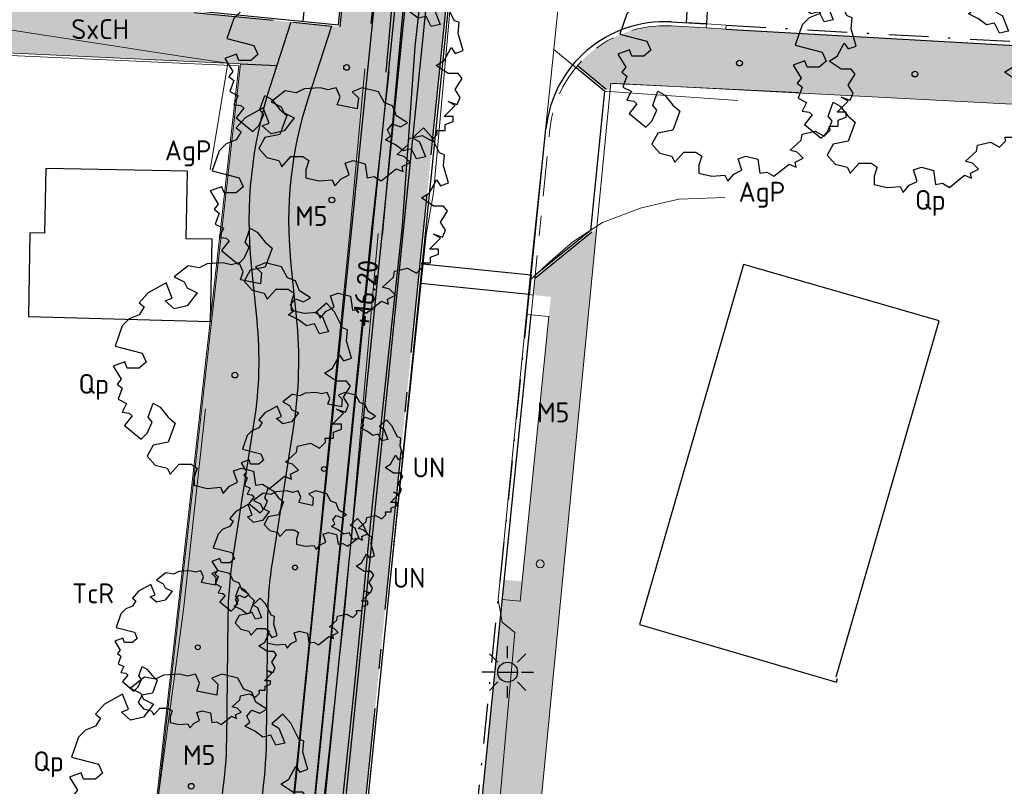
# Model space of a CAD drawing. Header units: metres. Extents: x 174282 to 175177, y 462028 to 462851.
# Tile 23 of 256: x 174562 to 174612, y 462312 to 462351. Entities that reach past the tile are written whole.
import ezdxf
from ezdxf.enums import TextEntityAlignment as Align

# ---------------------------------------------------------------- set-up
doc = ezdxf.new("R2010")
doc.units = ezdxf.units.M
for name, pattern in [('VH-GELEIDEBAND_50X200', [8, 4, -2, 0, -2]), ('VH-OPSLUITBAND', [10, 4, -2, 2, -2]), ('VH-OPSLUITBAND_100X200', [16, 8, -2, 4, -2]), ('VH-OPSLUITBAND_120X250', [26, 16, -4, 2, -4])]:
    doc.linetypes.add(name, pattern=pattern)
for name, color, linetype, lineweight in [('B-ME-GR-BOOM-S', 8, 'Continuous', 20), ('B-ME-GR-HAAG-G', 8, 'GR-HAAG1', 20), ('B-ME-IE-TERREINAFSCHEIDING_KUNSTMATIG_RASTERHEKWERK-G', 8, 'IE-TERREINAFSCHEIDING-KUNSTMATIG-OPEN', 20), ('B-ME-OG-BEBOUWING_BIJGEBOUW-G', 8, 'Continuous', 30), ('B-ME-VH-VERHARDING_ASFALT-G', 8, 'Continuous', 20), ('B-ME-WH-WATERGANG_SLOOT_BODEM-G', 8, 'Continuous', 20), ('B-ME-WH-WATERGANG_SLOOT_INSTEEK-G', 8, 'Continuous', 20), ('B-WE-OG-BEBOUWING-G', 8, 'Continuous', 30), ('B-WE-OG-WEG_VERHARD_GESLOTEN -G', 8, 'Continuous', 20), ('B-WE-WH-WATERGANG_SLOOT_BODEM-G', 8, 'Continuous', 20), ('B-WE-WH-WATERGANG_SLOOT_INSTEEK-G', 8, 'Continuous', 20), ('B-XX-KG-GRENS_PERCEEL-BEREKEND-G', 213, 'Continuous', 20), ('N-WE-AL-WERKGRENS-G', 173, 'AL-WERKGRENS', 20), ('N-WE-GR-PLANTVAK-V', 86, 'Continuous', 25), ('N-WE-GR-SOORTNAAM-BOOM-T20', 90, 'Continuous', 25), ('N-WE-GR-SOORTNAAM-GRAS-T20', 90, 'Continuous', 25), ('N-WE-GR-SOORTNAAM-PLANTVAK-T20', 90, 'Continuous', 25), ('N-WE-IE-MEUBILAIR_WEGMEUBILAIR-LICHTMAST-PAALTOP-6.00-S', 5, 'Continuous', 25), ('N-WE-KL-TRACE_WENSTRACE-A', 1, 'Continuous', 20), ('N-WE-VH-KANTOPSLUITING_ACHTERKANTBAND-G', 50, 'Continuous', 25), ('N-WE-VH-KANTOPSLUITING_GELEIDEBAND_50-200X200-G', 210, 'VH-GELEIDEBAND_50X200', 25), ('N-WE-VH-KANTOPSLUITING_OPSLUITBAND_100X200-G', 152, 'VH-OPSLUITBAND_100X200', 25), ('N-WE-VH-KANTOPSLUITING_OPSLUITBAND_120X250-G', 152, 'VH-OPSLUITBAND_120X250', 25), ('N-WE-VH-KANTOPSLUITING_OPSLUITBAND_200X200-G', 152, 'VH-OPSLUITBAND', 20), ('N-WE-VH-VERHARDING_DREMPEL_PREFAB_ELEMENT-G', 7, 'Continuous', 25), ('N-WE-VH-VERHARDING_HALFVERHARDING-G', 25, 'Continuous', 25), ('N-WE-VH-VERHARDING_HALFVERHARDING-V', 121, 'Continuous', 25), ('N-WE-VH-VERHARDING_TEGEL_CONTAINEROPSTELPLAATS-G', 7, 'Continuous', 20), ('N-WE-WH-NAP-T20', 50, 'Continuous', 20), ('N-WE-WH-WATERGANG_BODEM-G', 92, 'Continuous', 25), ('N-WE-WH-WATERGANG_BODEM-V', 163, 'Continuous', 25), ('N-WE-WH-WATERGANG_INSTEEK-G', 50, 'Continuous', 25), ('N-WE-WH-WATERGANG_TALUD-V', 95, 'Continuous', 25), ('N-XX-AL-LIJN_0.20-G', 7, 'Continuous', 25)]:
    doc.layers.add(name, color=color, linetype=linetype, lineweight=lineweight)
for name, color, linetype, lineweight, true_color in [('N-WE-GR-BOOM-1E-GROOTTE-S', 7, 'Continuous', 25, 0x00cc00), ('N-WE-GR-BOOM-2E-GROOTTE-S', 7, 'Continuous', 25, 0x00cc00), ('N-WE-GR-GRAS_BERM-NECTAR-ONDER-MAAIMES-V', 7, 'Continuous', 25, 0xc4ff8a), ('N-WE-VH-KANTOPSLUITING_VERLOOPBAND_50-200x200-200x200-G', 150, 'Continuous', 20, 0x007fff)]:
    doc.layers.add(name, color=color, linetype=linetype, lineweight=lineweight, true_color=true_color)
doc.layers.add('N-WE-VH-MATERIAALGRENS-G', color=7, linetype='Continuous')
doc.styles.add('NLCS-ISO-M500-T20', font='NLCS-ISO.ttf', dxfattribs={"height": 1})
doc.linetypes.add('AL-WERKGRENS', pattern='A,10,[106,Afdeling.shx,S=1,R=0,X=0,Y=0],-2', length=12)
doc.linetypes.add('GR-HAAG1', pattern='A,6,[176,NLCS.SHX,S=0.125,R=0,X=0,Y=0],-2', length=8)
doc.linetypes.add('IE-TERREINAFSCHEIDING-KUNSTMATIG-OPEN', pattern='A,7,-1.5,[67,NLCS.SHX,S=0.75,R=0,X=0,Y=0],-1.5', length=10)

# ---------------------------------------------------------------- blocks, each defined once
blk = doc.blocks.new('SGR-BOOM_1EGROOTTE')
at = {"linetype": 'Continuous', "flags": 128}
blk.add_lwpolyline([(167869.0515202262, 467739.1556611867), (167868.8494327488, 467739.6599609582), (167868.4486004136, 467739.8110639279), (167868.1446613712, 467740.3646383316), (167867.3364325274, 467740.5666382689), (167866.83377547, 467740.3645509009), (167867.1376977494, 467740.0623117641), (167867.0851679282, 467739.5070708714), (167866.0781706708, 467739.7090575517), (167866.2276307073, 467740.1131752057), (167866.0255466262, 467740.5665508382), (167865.6230883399, 467740.4663184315), (167865.2189739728, 467740.5664970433), (167864.4140474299, 467740.5155192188), (167864.0099531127, 467740.3150811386), (167863.4547091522, 467740.4136069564), (167862.7483789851, 467739.8599651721), (167863.2527089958, 467739.6086635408), (167863.4038589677, 467739.3047715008), (167863.9081889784, 467739.0534698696), (167863.403919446, 467738.3979932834), (167862.7484864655, 467738.2484625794), (167862.2950706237, 467738.6492545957), (167862.6511367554, 467738.7906272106), (167862.3459340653, 467739.5593216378), (167861.437546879, 467739.0533050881), (167860.9841914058, 467738.5489616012), (167861.2371828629, 467738.3469246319), (167860.9842317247, 467737.9444427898), (167860.478289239, 467737.7423552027), (167860.1267718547, 467737.3907909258), (167859.7736556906, 467736.3804981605), (167861.1338465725, 467736.027405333), (167861.3359306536, 467735.5740297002), (167860.9844099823, 467735.2717468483), (167860.3798911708, 467735.2717065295), (167860.2645594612, 467735.587631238), (167859.6735173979, 467735.3718649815), (167860.077668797, 467734.7164489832), (167859.8756317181, 467734.4651002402), (167860.126980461, 467734.2630631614), (167859.9249636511, 467733.7078122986), (167860.3487980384, 467733.4959304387), (167860.1270612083, 467733.0523828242), (167860.4786053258, 467733.0031248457), (167860.6371384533, 467732.864022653), (167860.2443994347, 467732.3829941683), (167861.0848543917, 467731.6906366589), (167861.3887363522, 467731.9929163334), (167861.6400345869, 467732.5481704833), (167861.4379639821, 467732.7994922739), (167861.6892521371, 467733.5058761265), (167862.0440918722, 467733.30384595), (167862.4482331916, 467732.7995596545), (167862.7997940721, 467732.4989664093), (167862.4483172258, 467731.5395978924), (167861.6893932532, 467731.3900602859), (167861.3888137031, 467730.8331601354), (167861.7929516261, 467730.3797979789), (167862.3958378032, 467730.2287084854), (167862.4714127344, 467730.0775838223), (167862.5469876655, 467729.9264591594), (167863.0019858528, 467730.4308027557), (167863.6065046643, 467730.4308430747), (167863.9087775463, 467730.228809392), (167863.7593207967, 467729.7754103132), (167863.759347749, 467729.3713026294), (167864.4148008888, 467729.2185739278), (167865.0702403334, 467729.2711844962), (167865.2197475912, 467728.9672923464), (167865.5236260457, 467729.3221388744), (167865.9260776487, 467729.522576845), (167865.7333766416, 467730.0964089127), (167866.1280843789, 467730.2289574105), (167866.7342560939, 467730.076225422), (167866.8345086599, 467729.3715077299), (167867.1876886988, 467729.4240981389), (167867.5392432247, 467729.218782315), (167868.2964940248, 467729.8249943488), (167868.651330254, 467729.6755310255), (167868.5987466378, 467729.9268627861), (167869.0028408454, 467730.1289435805), (167868.7005612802, 467730.4311828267), (167868.3473709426, 467730.5330075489), (167868.9025748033, 467731.0357151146), (167868.9518360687, 467731.3379778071), (167869.6072688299, 467731.4907939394), (167870.0623175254, 467731.2378463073), (167870.3629140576, 467731.5401257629), (167870.3423943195, 467731.7499664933), (167870.7670077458, 467731.7499948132), (167870.7669879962, 467732.0461086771), (167871.1710857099, 467732.1956226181), (167871.1710689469, 467732.4469578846), (167870.7176798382, 467732.4469276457), (167871.2728800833, 467733.0038447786), (167870.919683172, 467733.2042323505), (167871.3730823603, 467733.0531328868), (167871.5241885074, 467733.4063265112), (167871.2728262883, 467733.8104174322), (167871.6243301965, 467734.364035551), (167871.4222595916, 467734.6153573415), (167870.9195890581, 467734.6153238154), (167870.3134004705, 467735.0210337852), (167870.7174913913, 467735.272396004), (167871.0706312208, 467735.9278625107), (167871.2727051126, 467735.6272592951), (167871.6735173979, 467735.776773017), (167871.4221249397, 467736.6342530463), (167871.4746547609, 467737.189493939), (167871.2200273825, 467737.2896825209), (167870.8158659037, 467738.096228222), (167870.4122671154, 467738.5450985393), (167869.8651256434, 467738.0531398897), (167870.2130065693, 467737.8448527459), (167870.5153164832, 467737.087581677), (167870.0619340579, 467736.9873458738), (167869.8089225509, 467737.4899995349), (167869.4048214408, 467737.3914097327), (167869.0023363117, 467737.6936422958), (167868.498006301, 467737.944943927), (167868.7493280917, 467738.1470145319), (167868.5981783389, 467738.4476211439), (167868.8494933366, 467738.7515400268), (167869.2536111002, 467738.6004372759), (167869.6067811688, 467738.8025146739)], close=True, dxfattribs=at)
at = {"linetype": 'Continuous'}
blk.add_circle((167865.804156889, 467734.918884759), 0.143196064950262, dxfattribs=at)
blk = doc.blocks.new('SGR-BOOM_2EGROOTTE')
at = {"linetype": 'Continuous', "flags": 128}
blk.add_lwpolyline([(2.215013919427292, 2.88988874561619), (2.077170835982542, 3.233869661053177), (1.803764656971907, 3.336936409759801), (1.596449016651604, 3.714527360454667), (1.04515926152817, 3.852310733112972), (0.702298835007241, 3.714467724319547), (0.9096030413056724, 3.508311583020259), (0.873772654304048, 3.129583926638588), (0.1869037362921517, 3.26735825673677), (0.288849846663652, 3.543005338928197), (0.1510090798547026, 3.85225109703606), (-0.1235061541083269, 3.783882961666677), (-0.3991509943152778, 3.85221440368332), (-0.948188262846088, 3.817442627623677), (-1.223819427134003, 3.680724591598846), (-1.602549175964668, 3.747928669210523), (-2.084334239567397, 3.370291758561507), (-1.740332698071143, 3.198879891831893), (-1.637233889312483, 2.991596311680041), (-1.293232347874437, 2.820184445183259), (-1.637192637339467, 2.373086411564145), (-2.084260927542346, 2.271092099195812), (-2.393534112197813, 2.544470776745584), (-2.15066278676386, 2.640900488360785), (-2.358840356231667, 3.165223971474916), (-2.97844772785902, 2.82007204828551), (-3.287679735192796, 2.47606131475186), (-3.11511524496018, 2.338252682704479), (-3.287652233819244, 2.06372138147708), (-3.632753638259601, 1.92587822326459), (-3.872522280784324, 1.686077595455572), (-4.113381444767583, 0.9969608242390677), (-3.185600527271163, 0.7561175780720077), (-3.047759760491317, 0.4468718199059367), (-3.287530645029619, 0.2406858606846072), (-3.69987057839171, 0.2406583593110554), (-3.778537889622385, 0.4561493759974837), (-4.181685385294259, 0.3089760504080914), (-3.906015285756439, -0.1380806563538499), (-4.043823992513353, -0.3095246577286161), (-3.872379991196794, -0.4473333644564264), (-4.010174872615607, -0.8260678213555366), (-3.721079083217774, -0.9705916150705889), (-3.872324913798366, -1.273133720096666), (-3.63253803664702, -1.306732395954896), (-3.524403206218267, -1.401613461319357), (-3.792288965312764, -1.729721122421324), (-3.219017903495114, -2.201975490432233), (-3.011741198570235, -1.99579169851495), (-2.840331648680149, -1.617054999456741), (-2.978163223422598, -1.445629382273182), (-2.806760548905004, -0.963807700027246), (-2.56472574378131, -1.101611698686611), (-2.28906251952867, -1.445583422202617), (-2.049264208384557, -1.650616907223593), (-2.289005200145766, -2.304998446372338), (-2.80666429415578, -2.406997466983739), (-3.011688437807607, -2.786856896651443), (-2.736027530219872, -3.09609346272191), (-2.324801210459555, -3.199151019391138), (-2.273251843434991, -3.30223256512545), (-2.221702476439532, -3.405314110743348), (-1.91134998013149, -3.061303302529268), (-1.499010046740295, -3.061275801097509), (-1.292830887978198, -3.199082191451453), (-1.394774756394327, -3.508343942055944), (-1.394756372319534, -3.783984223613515), (-0.9476743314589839, -3.888159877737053), (-0.5006016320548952, -3.852274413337), (-0.3986233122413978, -4.059558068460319), (-0.1913489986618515, -3.817518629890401), (0.08316167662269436, -3.680800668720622), (-0.04827893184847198, -3.289392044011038), (0.2209496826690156, -3.198981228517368), (0.6344170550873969, -3.303159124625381), (0.7027989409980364, -3.783844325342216), (0.9437016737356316, -3.747972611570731), (1.183495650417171, -3.888017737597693), (1.70001348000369, -3.474522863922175), (1.94204589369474, -3.576471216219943), (1.906178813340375, -3.405038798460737), (2.18180990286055, -3.267200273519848), (1.975626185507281, -3.061044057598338), (1.734716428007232, -2.991589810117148), (2.113418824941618, -2.648694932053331), (2.147019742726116, -2.442522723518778), (2.594087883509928, -2.338287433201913), (2.904474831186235, -2.510822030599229), (3.109510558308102, -2.304638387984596), (3.09551412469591, -2.161506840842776), (3.385141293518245, -2.16148752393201), (3.385127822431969, -1.959509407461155), (3.660761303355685, -1.857526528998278), (3.660749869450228, -1.686091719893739), (3.351494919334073, -1.686112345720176), (3.730194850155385, -1.306241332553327), (3.48928060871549, -1.169557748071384), (3.798542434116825, -1.272622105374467), (3.901611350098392, -1.03171010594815), (3.730158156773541, -0.7560812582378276), (3.969917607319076, -0.3784604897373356), (3.832086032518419, -0.2070348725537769), (3.489216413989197, -0.2070577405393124), (3.075737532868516, 0.06967545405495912), (3.351366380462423, 0.2411286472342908), (3.592241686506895, 0.68821980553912), (3.730075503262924, 0.483179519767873), (4.00346800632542, 0.5851622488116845), (3.831994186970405, 1.170046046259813), (3.86782457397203, 1.548773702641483), (3.694144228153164, 1.617111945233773), (3.418467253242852, 2.16725363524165), (3.143174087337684, 2.473426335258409), (2.769971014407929, 2.137863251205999), (3.007259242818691, 1.99579139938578), (3.213463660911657, 1.479259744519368), (2.904213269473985, 1.410889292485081), (2.731635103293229, 1.753747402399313), (2.455999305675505, 1.686499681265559), (2.18146576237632, 1.892651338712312), (1.837464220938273, 2.064063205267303), (2.008889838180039, 2.201894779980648), (1.905791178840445, 2.406937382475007), (2.077212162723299, 2.614239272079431), (2.352859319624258, 2.511172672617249), (2.593755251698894, 2.649008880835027)], close=True, dxfattribs=at)
at = {"linetype": 'Continuous'}
blk.add_circle((0, 0), 0.1231508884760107, dxfattribs=at)
blk = doc.blocks.new('lichtmast 5.00 m')
blk.add_hatch(color=256).paths.add_polyline_path([(-0.2500000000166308, 0, 1), (0.2500000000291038, 0)])
for p, q in [((0, 0.3499999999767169), (0, 0.6500000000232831)), ((-0.2474873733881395, 0.2474873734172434), (-0.4596194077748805, 0.4596194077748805)), ((0.2474873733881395, 0.247487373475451), (0.4596194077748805, 0.4596194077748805)), ((-0.3500000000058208, 0), (-0.6499999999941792, 0)), ((-0.2500000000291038, 0), (0.2500000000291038, 0)), ((0.3500000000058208, 0), (0.6499999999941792, 0)), ((-0.2474873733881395, -0.2474873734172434), (-0.4596194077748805, -0.4596194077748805)), ((0.2474873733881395, -0.247487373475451), (0.459619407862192, -0.4596194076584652)), ((0, -0.6500000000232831), (0, -0.3499999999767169))]:
    blk.add_line(p, q)
blk.add_circle((0, 0), 0.2500000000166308)

msp = doc.modelspace()

# ---------------------------------------------------------------- hatches: boundary and pattern name
at = {"layer": 'N-WE-GR-GRAS_BERM-NECTAR-ONDER-MAAIMES-V'}
h = msp.add_hatch(color=256, dxfattribs=at)
h.dxf.hatch_style = 1
edge = h.paths.add_edge_path()
edge.add_line((174581.0682278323, 462362.9317424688), (174579.4423578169, 462363.0933385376))
edge.add_line((174579.4423578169, 462363.0933385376), (174578.200355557, 462350.5783517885))
edge.add_line((174578.200355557, 462350.5783517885), (174577.7565812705, 462350.6224587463))
edge.add_line((174577.7565812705, 462350.6224587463), (174576.5689934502, 462346.9349386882))
edge.add_arc((174595.6060820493, 462340.803930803), 20.00000000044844, 162.1485363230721, 185.7635295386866)
edge.add_line((174575.7071853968, 462338.7954706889), (174575.9888729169, 462336.0046406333))
edge.add_arc((174554.1000866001, 462333.7953345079), 21.99999999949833, -8.927431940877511, 5.763529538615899, ccw=False)
edge.add_line((174575.8335715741, 462330.3813001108), (174574.7846808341, 462323.7041409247))
edge.add_arc((174594.5423944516, 462320.6004732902), 20.0000000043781, 171.0725680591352, 179.3425672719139)
edge.add_line((174574.5437110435, 462320.8299555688), (174574.4732751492, 462314.6916813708))
edge.add_arc((174552.4747234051, 462314.9441118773), 21.99999999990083, 343.47647808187, 359.34256727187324, ccw=False)
edge.add_line((174573.5661906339, 462308.687114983), (174572.4664879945, 462304.9801701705))
edge.add_arc((174591.6405491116, 462299.2919911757), 20.00000000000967, 163.476478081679, 181.1564463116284)
edge.add_line((174571.6446228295, 462298.8883426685), (174571.7499025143, 462293.673001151))
edge.add_line((174571.7499025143, 462293.673001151), (174571.5037281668, 462290.5358951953))
edge.add_line((174571.5037281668, 462290.5358951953), (174570.3621292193, 462284.1465438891))
edge.add_arc((174574.2997708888, 462283.4429971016), 3.999999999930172, 169.8697374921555, 242.3963243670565)
edge.add_line((174572.4463593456, 462279.8983016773), (174574.0639364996, 462279.052520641))
edge.add_arc((174568.3926427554, 462280.8754742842), 5.957074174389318, 342.1807649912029, 355.0852093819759)
edge.add_line((174574.3278140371, 462280.3651071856), (174576.2181290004, 462280.1735103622))
edge.add_line((174576.2181290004, 462280.1735103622), (174576.4500619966, 462282.4617863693))
edge.add_line((174576.4500619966, 462282.4617863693), (174576.5296542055, 462282.4537191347))
edge.add_line((174576.5296542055, 462282.4537191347), (174584.6505840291, 462362.5756902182))
edge.add_line((174584.6505840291, 462362.5756902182), (174583.6554850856, 462362.6745936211))
edge.add_line((174583.6554850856, 462362.6745936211), (174575.5347515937, 462282.5545595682))
edge.add_arc((174574.2413781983, 462282.6856521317), 1.299999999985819, 174.2124315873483, 354.212431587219, ccw=False)
edge.add_line((174572.948004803, 462282.8167446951), (174581.0682278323, 462362.9317424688))
h = msp.add_hatch(color=256, dxfattribs=at)
h.dxf.hatch_style = 1
edge = h.paths.add_edge_path()
edge.add_line((174591.5889961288, 462347.4335496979), (174591.8001079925, 462347.4130053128))
edge.add_line((174591.8001079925, 462347.4130053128), (174591.833, 462347.751))
edge.add_line((174591.833, 462347.751), (174635.4987703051, 462345.459805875))
edge.add_line((174635.4987703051, 462345.459805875), (174633.918, 462336.84))
edge.add_line((174633.918, 462336.84), (174631.9323497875, 462306.3620769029))
edge.add_line((174631.9323497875, 462306.3620769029), (174635.8296404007, 462306.1391275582))
edge.add_line((174635.8296404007, 462306.1391275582), (174635.8941943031, 462307.2675770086))
edge.add_line((174635.8941943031, 462307.2675770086), (174633.8046085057, 462309.6107439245))
edge.add_line((174633.8046085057, 462309.6107439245), (174635.5236721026, 462339.6610247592))
edge.add_line((174635.5236721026, 462339.6610247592), (174637.8668390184, 462341.7506105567))
edge.add_line((174637.8668390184, 462341.7506105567), (174637.9015312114, 462342.3570512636))
edge.add_arc((174632.1109983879, 462342.6883058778), 5.799999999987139, 356.725892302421, 446.725892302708)
edge.add_line((174632.442253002, 462348.4788387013), (174594.8635374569, 462350.628575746))
edge.add_arc((174594.5322828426, 462344.8380429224), 5.800000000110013, 86.72589230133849, 139.1959700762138)
edge.add_line((174590.1419780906, 462348.628191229), (174591.5889961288, 462347.4335496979))
h = msp.add_hatch(color=256, dxfattribs=at)
h.dxf.hatch_style = 1
edge = h.paths.add_edge_path()
edge.add_line((174573.1744499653, 462348.7165165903), (174564.891, 462275.115))
edge.add_line((174564.891, 462275.115), (174559.7597015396, 462276.5498228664))
edge.add_line((174559.7597015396, 462276.5498228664), (174560.0034463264, 462275.0071456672))
edge.add_arc((174563.5352665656, 462167.9653956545), 107.099999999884, 87.85028068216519, 91.88977673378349, ccw=False)
edge.add_line((174567.5526815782, 462274.9900207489), (174568.226490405, 462274.9647277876))
edge.add_arc((174568.4478045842, 462280.8605754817), 5.899999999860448, 267.8502806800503, 322.6380677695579)
edge.add_line((174573.1372307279, 462277.2801729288), (174571.519653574, 462278.1259539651))
edge.add_arc((174574.299770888, 462283.4429971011), 5.999999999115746, 169.8697374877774, 242.39632437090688, ccw=False)
edge.add_line((174568.3933083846, 462284.4983172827), (174569.5349073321, 462290.8876685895))
edge.add_arc((174555.753161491, 462293.3500823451), 13.99999999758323, 349.8697374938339, 361.1564463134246)
edge.add_line((174569.7503098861, 462293.6326363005), (174569.6450302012, 462298.8479778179))
edge.add_arc((174591.6405491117, 462299.2919911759), 22.0000000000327, 163.4764780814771, 181.1564463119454, ccw=False)
edge.add_line((174570.5490818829, 462305.5489880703), (174571.6487845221, 462309.2559328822))
edge.add_arc((174552.4747234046, 462314.9441118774), 20.00000000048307, 343.4764780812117, 359.3425672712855)
edge.add_line((174572.4734068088, 462314.7146295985), (174572.5438427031, 462320.8529037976))
edge.add_arc((174594.5423944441, 462320.6004732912), 21.99999999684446, 171.0725680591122, 179.3425672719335, ccw=False)
edge.add_line((174572.8089094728, 462324.0145076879), (174573.8578002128, 462330.6916668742))
edge.add_arc((174554.1000865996, 462333.7953345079), 19.99999999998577, 351.0725680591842, 365.7635295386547)
edge.add_line((174573.9989832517, 462335.803794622), (174573.7172957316, 462338.5946246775))
edge.add_arc((174595.6060820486, 462340.8039308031), 21.99999999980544, 162.1485363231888, 185.7635295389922, ccw=False)
edge.add_line((174574.6652845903, 462347.5480394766), (174575.0140195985, 462348.6308792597))
edge.add_line((174575.0140195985, 462348.6308792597), (174573.1744499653, 462348.7165165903))
h = msp.add_hatch(color=256, dxfattribs=at)
h.dxf.hatch_style = 1
edge = h.paths.add_edge_path()
edge.add_line((174588.812256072, 462336.9952605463), (174587.9168437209, 462337.0860169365))
edge.add_line((174587.9168437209, 462337.0860169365), (174588.0006329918, 462337.9126909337))
edge.add_line((174588.0006329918, 462337.9126909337), (174590.8781569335, 462340.243165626))
edge.add_line((174590.8781569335, 462340.243165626), (174591.1215573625, 462340.4402929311))
edge.add_line((174591.1215573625, 462340.4402929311), (174584.707, 462274.5250000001))
edge.add_line((174584.707, 462274.5250000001), (174584.7039725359, 462274.5258365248))
edge.add_arc((174589.7771385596, 462278.0899614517), 6.199999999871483, 174.2124315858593, 215.0897486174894, ccw=False)
edge.add_line((174583.6087423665, 462278.715172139), (174583.6798985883, 462279.4172071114))
edge.add_line((174583.6798985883, 462279.4172071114), (174582.0880544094, 462279.5785518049))
edge.add_line((174582.0880544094, 462279.5785518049), (174582.2191469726, 462280.8719252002))
edge.add_line((174582.2191469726, 462280.8719252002), (174582.3199874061, 462281.866827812))
edge.add_line((174582.3199874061, 462281.866827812), (174586.4647414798, 462322.7594193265))
edge.add_line((174586.4647414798, 462322.7594193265), (174587.3601538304, 462322.6686629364))
edge.add_line((174587.3601538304, 462322.6686629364), (174588.812256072, 462336.9952605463))
at = {"layer": 'N-WE-GR-PLANTVAK-V'}
h = msp.add_hatch(color=256, dxfattribs=at)
h.dxf.hatch_style = 1
edge = h.paths.add_edge_path()
edge.add_line((174505.5732141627, 462383.9484299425), (174513.533, 462351.493))
edge.add_line((174513.533, 462351.493), (174573.1744499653, 462348.7165165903))
edge.add_line((174573.1744499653, 462348.7165165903), (174575.0140195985, 462348.6308792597))
edge.add_line((174575.0140195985, 462348.6308792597), (174575.7205903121, 462350.8248169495))
edge.add_line((174575.7205903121, 462350.8248169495), (174554.9171720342, 462352.8924795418))
edge.add_line((174554.9171720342, 462352.8924795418), (174554.2935889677, 462355.1586502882))
edge.add_line((174554.2935889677, 462355.1586502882), (174539.0598075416, 462350.9667648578))
edge.add_line((174539.0598075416, 462350.9667648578), (174537.8659161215, 462355.3055000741))
edge.add_line((174537.8659161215, 462355.3055000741), (174526.0012049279, 462352.0406829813))
edge.add_arc((174523.8256694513, 462359.9468227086), 8.19999999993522, 195.3853265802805, 285.38532658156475, ccw=False)
edge.add_line((174515.9195297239, 462357.7712872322), (174513.4577336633, 462366.7177289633))
edge.add_line((174513.4577336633, 462366.7177289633), (174511.3172909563, 462366.1287425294))
edge.add_line((174511.3172909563, 462366.1287425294), (174508.0699062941, 462377.9301023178))
edge.add_line((174508.0699062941, 462377.9301023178), (174510.2103492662, 462378.5190888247))
edge.add_line((174510.2103492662, 462378.5190888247), (174509.0454844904, 462382.7523379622))
edge.add_line((174509.0454844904, 462382.7523379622), (174506.5006834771, 462384.1988483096))
edge.add_line((174506.5006834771, 462384.1988483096), (174505.5732141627, 462383.9484299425))
at = {"layer": 'N-WE-KL-TRACE_WENSTRACE-A'}
h = msp.add_hatch(dxfattribs=at)
h.set_pattern_fill('AKL-WENSTRACE', color=256, scale=5, angle=356.7300000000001, pattern_type=2)
h.set_pattern_definition([(41.73000000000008, (0, 0), (-0.4160132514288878, 0.4664311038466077), [])])
edge = h.paths.add_edge_path()
edge.add_line((174640.9955620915, 462307.1457300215), (174643.3189782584, 462347.7604626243))
edge.add_arc((174649.4090214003, 462347.4120741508), 6.099999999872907, 99.6345544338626, 176.7258923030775, ccw=False)
edge.add_line((174648.3881049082, 462353.4260353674), (174648.4464833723, 462354.4465265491))
edge.add_line((174648.4464833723, 462354.4465265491), (174648.9849437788, 462363.8591430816))
edge.add_line((174648.9849437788, 462363.8591430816), (174622.8277093, 462365.3555001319))
edge.add_line((174622.8277093, 462365.3555001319), (174622.599257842, 462361.362029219))
edge.add_line((174622.599257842, 462361.362029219), (174595.3099567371, 462362.9231475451))
edge.add_line((174595.3099567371, 462362.9231475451), (174594.3148577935, 462363.0220509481))
edge.add_line((174594.3148577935, 462363.0220509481), (174578.8861048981, 462364.555522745))
edge.add_line((174578.8861048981, 462364.555522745), (174581.8766701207, 462394.6445611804))
edge.add_line((174581.8766701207, 462394.6445611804), (174597.8977231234, 462393.0405319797))
edge.add_line((174597.8977231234, 462393.0405319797), (174598.0668715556, 462394.0285963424))
edge.add_line((174598.0668715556, 462394.0285963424), (174571.9276195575, 462396.6456604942))
edge.add_arc((174567.3549686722, 462350.9739968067), 45.90000000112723, 84.2825946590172, 105.3853352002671)
edge.add_line((174555.1772695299, 462395.229094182), (174516.043059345, 462384.4605123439))
edge.add_line((174516.043059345, 462384.4605123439), (174516.3083686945, 462383.4963490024))
edge.add_line((174516.3083686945, 462383.4963490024), (174555.4425788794, 462394.2649308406))
edge.add_arc((174567.3549686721, 462350.9739968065), 44.90000000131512, 84.28259465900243, 105.3853352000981, ccw=False)
edge.add_line((174571.8279975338, 462395.6506351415), (174580.8816445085, 462394.74418323))
edge.add_line((174580.8816445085, 462394.74418323), (174576.6966066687, 462352.6371716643))
edge.add_line((174576.6966066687, 462352.6371716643), (174577.6917037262, 462352.5382684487))
edge.add_line((174577.6917037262, 462352.5382684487), (174578.7872016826, 462363.5604256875))
edge.add_line((174578.7872016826, 462363.5604256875), (174595.2319144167, 462361.9259771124))
edge.add_line((174595.2319144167, 462361.9259771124), (174623.5405127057, 462360.3065486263))
edge.add_line((174623.5405127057, 462360.3065486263), (174623.7689641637, 462364.3000195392))
edge.add_line((174623.7689641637, 462364.3000195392), (174647.9294631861, 462362.917888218))
edge.add_line((174647.9294631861, 462362.917888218), (174647.4325432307, 462354.231424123))
edge.add_arc((174649.4090214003, 462347.4120741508), 7.099999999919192, 106.1633752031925, 176.7258923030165)
edge.add_line((174642.3206105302, 462347.8175754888), (174639.9400814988, 462306.2044751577))
edge.add_line((174639.9400814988, 462306.2044751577), (174679.0354000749, 462303.9679789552))
edge.add_line((174679.0354000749, 462303.9679789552), (174683.9916293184, 462341.6898671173))
edge.add_line((174683.9916293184, 462341.6898671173), (174690.2732923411, 462356.4890171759))
edge.add_line((174690.2732923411, 462356.4890171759), (174695.9835020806, 462370.4529493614))
edge.add_arc((174687.3754168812, 462373.9730160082), 9.299999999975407, 337.7590890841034, 439.7882787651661)
edge.add_line((174689.0241774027, 462383.1256980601), (174670.746193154, 462386.4182869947))
edge.add_arc((174621.1973154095, 462048.6945919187), 341.3391063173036, 81.65343966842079, 85.32544512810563)
edge.add_line((174649.0150505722, 462388.898294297), (174631.1794015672, 462389.9186047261))
edge.add_line((174631.1794015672, 462389.9186047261), (174631.1794015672, 462402.8880249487))
edge.add_line((174631.1794015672, 462402.8880249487), (174630.1794015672, 462402.9675234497))
edge.add_line((174630.1794015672, 462402.9675234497), (174630.1794015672, 462389.9758109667))
edge.add_line((174630.1794015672, 462389.9758109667), (174597.6968516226, 462391.8340155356))
edge.add_line((174597.6968516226, 462391.8340155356), (174594.3149590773, 462363.0230502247))
edge.add_line((174594.3149590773, 462363.0230502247), (174595.3100648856, 462362.9242145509))
edge.add_line((174595.3100648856, 462362.9242145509), (174598.53971578, 462390.7841635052))
edge.add_line((174598.53971578, 462390.7841635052), (174648.9579377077, 462387.8999265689))
edge.add_arc((174620.9313556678, 462046.4013109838), 342.6467477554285, 81.66799307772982, 85.30828514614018, ccw=False)
edge.add_line((174670.5839372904, 462385.4314200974), (174688.8468913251, 462382.1415386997))
edge.add_arc((174687.3754168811, 462373.9730160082), 8.300000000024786, -22.24091091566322, 79.7882787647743, ccw=False)
edge.add_line((174695.0579015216, 462370.8314511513), (174689.6178399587, 462357.528148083))
edge.add_line((174689.6178399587, 462357.528148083), (174687.4210503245, 462352.3491569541))
edge.add_line((174687.4210503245, 462352.3491569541), (174649.8145227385, 462354.5004850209))
edge.add_arc((174649.4090213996, 462347.4120741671), 7.099999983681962, 86.72589228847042, 97.63358012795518)
edge.add_line((174648.4658765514, 462354.4491529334), (174648.4311116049, 462353.4331780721))
edge.add_arc((174649.4090214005, 462347.4120741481), 6.10000000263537, 86.72589230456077, 99.22506903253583, ccw=False)
edge.add_line((174649.7574098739, 462353.5021172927), (174687.0067808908, 462351.3712208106))
edge.add_line((174687.0067808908, 462351.3712208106), (174683.0178484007, 462341.9548339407))
edge.add_line((174683.0178484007, 462341.9548339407), (174678.164951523, 462305.019408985))
edge.add_line((174678.164951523, 462305.019408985), (174640.9955620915, 462307.1457300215))
at = {"layer": 'N-WE-VH-VERHARDING_HALFVERHARDING-V'}
h = msp.add_hatch(color=256, dxfattribs=at)
h.dxf.hatch_style = 1
h.paths.add_polyline_path([(174575.8335715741, 462330.3813001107, 0.06418935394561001), (174575.9888729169, 462336.0046406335), (174575.7071853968, 462338.7954706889, -0.1034060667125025), (174576.5689934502, 462346.9349386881), (174577.7565812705, 462350.6224587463), (174575.7205903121, 462350.8248169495), (174574.6652845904, 462347.5480394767, 0.1034060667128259), (174573.7172957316, 462338.5946246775), (174573.9989832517, 462335.8037946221, -0.06418935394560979), (174573.8578002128, 462330.6916668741), (174572.8089094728, 462324.0145076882, 0.03610034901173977), (174572.5438427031, 462320.8529037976), (174572.4734068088, 462314.7146295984, -0.06933968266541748), (174571.6487845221, 462309.2559328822), (174570.5490818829, 462305.5489880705, 0.07729680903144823), (174569.6450302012, 462298.8479778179), (174569.7503098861, 462293.6326363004, -0.04928741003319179), (174569.5349073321, 462290.8876685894), (174568.3933083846, 462284.4983172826, 0.327461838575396), (174571.519653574, 462278.1259539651), (174573.1372307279, 462277.2801729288, 0.08536329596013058), (174574.0639364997, 462279.052520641), (174572.4463593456, 462279.8983016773, -0.3274618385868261), (174570.3621292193, 462284.1465438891), (174571.5037281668, 462290.5358951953, 0.04928741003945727), (174571.7499025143, 462293.673001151), (174571.6446228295, 462298.8883426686, -0.0772968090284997), (174572.4664879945, 462304.9801701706), (174573.5661906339, 462308.6871149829, 0.06933968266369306), (174574.4732751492, 462314.6916813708), (174574.5437110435, 462320.8299555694, -0.03610034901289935), (174574.7846808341, 462323.7041409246)])
at = {"layer": 'N-WE-WH-WATERGANG_BODEM-V'}
h = msp.add_hatch(color=256, dxfattribs=at)
h.dxf.hatch_style = 1
edge = h.paths.add_edge_path()
edge.add_line((174582.6106311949, 462362.7784421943), (174582.1130811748, 462362.8278939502))
edge.add_line((174582.1130811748, 462362.8278939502), (174573.9926525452, 462282.7108622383))
edge.add_arc((174574.2413781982, 462282.6856521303), 0.249999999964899, 174.2124316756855, 354.2124316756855)
edge.add_line((174574.4901038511, 462282.6604420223), (174582.6106311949, 462362.7784421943))
at = {"layer": 'N-WE-WH-WATERGANG_TALUD-V'}
h = msp.add_hatch(color=256, dxfattribs=at)
h.dxf.hatch_style = 1
edge = h.paths.add_edge_path()
edge.add_line((174583.6554850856, 462362.6745936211), (174582.6106311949, 462362.7784421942))
edge.add_line((174582.6106311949, 462362.7784421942), (174574.4901038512, 462282.6604420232))
edge.add_arc((174574.2413781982, 462282.6856521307), 0.2499999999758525, 174.2124317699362, 354.21243178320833, ccw=False)
edge.add_line((174573.9926525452, 462282.7108622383), (174582.1130817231, 462362.8278938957))
edge.add_line((174582.1130817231, 462362.8278938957), (174581.0682278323, 462362.9317424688))
edge.add_line((174581.0682278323, 462362.9317424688), (174572.948004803, 462282.8167446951))
edge.add_arc((174574.2413781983, 462282.6856521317), 1.299999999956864, 174.2124315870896, 354.2124315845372)
edge.add_line((174575.5347515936, 462282.5545595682), (174583.6554850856, 462362.6745936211))

# ---------------------------------------------------------------- linework, layer by layer
at = {"layer": 'B-ME-GR-BOOM-S'}
msp.add_circle((174588.2716212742, 462323.5566354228), 0.2, dxfattribs=at)
at = {"layer": 'B-ME-GR-HAAG-G', "ltscale": 0.5}
msp.add_line((174591.910303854, 462347.7364303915), (174601.2872381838, 462347.2797137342), dxfattribs=at)
at = {"layer": 'B-ME-IE-TERREINAFSCHEIDING_KUNSTMATIG_RASTERHEKWERK-G', "ltscale": 0.5, "flags": 128}
for points in [[(174544.9646349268, 462352.9458886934), (174559.585618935, 462350.7263570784), (174570.2565811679, 462349.0947693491), (174572.5392941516, 462348.7456379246), (174571.6563005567, 462343.394075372)], [(174567.0617314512, 462295.2429746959), (174568.8623413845, 462310.5368462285), (174570.3141754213, 462321.2693526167), (174571.4227708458, 462331.3585474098)]]:
    msp.add_lwpolyline(points, dxfattribs=at)
at = {"layer": 'B-ME-OG-BEBOUWING_BIJGEBOUW-G'}
msp.add_lwpolyline([(174603.1834898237, 462317.8790364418), (174608.3632846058, 462335.7919038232), (174598.6990091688, 462338.5787179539)], dxfattribs=at)
at = {"layer": 'B-ME-VH-VERHARDING_ASFALT-G'}
for points in [[(174546.7676714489, 462270.1035113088), (174552.3359887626, 462270.3184062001), (174559.9778759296, 462270.4684423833), (174562.0031649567, 462270.4364112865), (174565.9367455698, 462270.231651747), (174567.5417173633, 462270.103416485), (174569.3885689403, 462269.8352016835), (174571.6167107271, 462269.7384342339), (174573.5418886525, 462270.7808950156), (174575.1398886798, 462272.290291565), (174575.7220060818, 462273.5806765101), (174575.8956517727, 462275.1392301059), (174576.1104825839, 462276.9705299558), (174576.6104964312, 462281.2038123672), (174578.4291569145, 462300.2180287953), (174580.5687191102, 462321.1805822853), (174582.5354463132, 462340.1082825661), (174582.9053681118, 462342.2365643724), (174584.3045771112, 462357.8989038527), (174585.7826636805, 462370.6598706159), (174587.8260095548, 462393.1657960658), (174588.6844881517, 462400.7166714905), (174589.1816224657, 462405.625526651)], [(174590.0185363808, 462359.8390019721), (174588.808353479, 462347.9668515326), (174587.877506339, 462339.1835454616), (174586.1635468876, 462321.7565921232), (174586.3562877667, 462320.6170950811), (174586.9892462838, 462320.0956600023), (174586.1617222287, 462310.7030980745), (174585.3238038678, 462310.4060392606), (174584.5884351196, 462306.1686428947), (174583.9537580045, 462300.2106587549), (174581.9335416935, 462280.616675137), (174581.5167533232, 462276.2549958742), (174581.3486978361, 462274.454501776), (174580.9962926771, 462271.0698246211), (174581.0063807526, 462270.6532879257), (174582.5379828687, 462268.1953176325), (174584.2007533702, 462266.9933928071), (174585.9083662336, 462266.5621005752), (174587.6147008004, 462266.1449330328), (174589.4725908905, 462265.7098716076), (174602.4074119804, 462262.2559550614), (174605.8449691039, 462261.3166998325), (174613.2254037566, 462259.2533608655)]]:
    msp.add_lwpolyline(points, dxfattribs=at)
at = {"layer": 'B-ME-WH-WATERGANG_SLOOT_BODEM-G'}
msp.add_lwpolyline([(174580.1150068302, 462340.1813268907), (174578.4355986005, 462321.2524522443), (174576.1146676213, 462300.4301197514), (174573.6568964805, 462278.3642251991), (174573.5265570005, 462277.5051025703), (174569.8427155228, 462274.4117785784), (174569.6619679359, 462274.6662349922), (174572.7562949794, 462277.2150420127), (174573.2283280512, 462278.2015076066), (174575.7519981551, 462300.3976930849), (174577.8563000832, 462321.2787256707), (174579.7611465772, 462340.2521808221), (174580.6650040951, 462348.3105781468)], dxfattribs=at)
at = {"layer": 'B-ME-WH-WATERGANG_SLOOT_INSTEEK-G'}
msp.add_lwpolyline([(174572.4364787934, 462278.2626249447), (174574.6874325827, 462300.5634547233), (174576.7998183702, 462321.2681950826), (174578.7028340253, 462340.4070055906), (174579.4421380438, 462348.4714935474)], dxfattribs=at)
at = {"layer": 'B-WE-OG-BEBOUWING-G'}
for points in [[(174570.514, 462343.3160000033), (174563.375, 462343.4489999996), (174563.315, 462340.1990000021), (174562.5750000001, 462340.2129999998), (174562.498, 462336.0139999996), (174571.674, 462335.7540000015), (174571.751, 462339.8930000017), (174570.451, 462339.9170000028), (174570.514, 462343.3160000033)], [(174598.698195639, 462338.575149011), (174598.51, 462338.6300000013), (174593.27, 462320.5100000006), (174603.19, 462317.6100000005), (174603.2407015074, 462317.7843285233)]]:
    msp.add_lwpolyline(points, dxfattribs=at)
at = {"layer": 'B-WE-OG-WEG_VERHARD_GESLOTEN -G'}
for points in [[(174588.9594237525, 462349.4488828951), (174591.512597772, 462347.3410116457), (174598.2260369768, 462346.8712615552)], [(174587.7442883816, 462337.829030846), (174588.7729072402, 462338.7767319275), (174589.9102455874, 462339.7648412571), (174591.4138696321, 462340.727917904), (174593.3801436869, 462341.479124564), (174595.250038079, 462341.9028826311), (174597.5789457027, 462341.9869701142)]]:
    msp.add_lwpolyline(points, dxfattribs=at)
at = {"layer": 'B-WE-WH-WATERGANG_SLOOT_BODEM-G', "lineweight": -3}
msp.add_lwpolyline([(174580.3276438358, 462340.1030317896), (174582.184, 462360.1850000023), (174584.3250000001, 462381.2759999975), (174585.533, 462393.582000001), (174585.505, 462393.7900000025), (174585.459, 462393.9150000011), (174585.345, 462393.9490000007), (174585.252, 462393.9610000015), (174585.175, 462393.972000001), (174585.061, 462393.9490000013), (174584.993, 462393.8579999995), (174584.936, 462393.6870000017), (174583.6740000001, 462380.8999999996), (174581.035, 462354.3259999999), (174580.5053004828, 462348.3089445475)], dxfattribs=at)
at = {"layer": 'B-WE-WH-WATERGANG_SLOOT_INSTEEK-G', "lineweight": -3}
for points in [[(174579.767, 462350.7549999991), (174579.874, 462351.8090000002), (174581.65, 462369.6240000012), (174583.662, 462387.193), (174583.913, 462392.9260000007), (174584.0116223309, 462393.1891169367)], [(174586.1245640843, 462390.9218476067), (174585.854, 462387.4819999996), (174584.19, 462371.6020000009), (174583.166, 462360.3090000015), (174581.957, 462349.589), (174581.32, 462340.5690000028), (174579.807, 462326.522000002), (174578.863, 462316.857), (174577.107, 462300.2200000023), (174574.626, 462280.7770000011), (174574.3305663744, 462277.9051651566)]]:
    msp.add_lwpolyline(points, dxfattribs=at)
at = {"layer": 'B-XX-KG-GRENS_PERCEEL-BEREKEND-G'}
for points in [[(174565.6038732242, 462281.4413445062), (174573.1744499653, 462348.7165165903), (174513.677, 462351.514), (174531.8, 462277.445)], [(174630, 462262.01), (174584.707, 462274.525), (174591.833, 462347.751), (174635.8, 462345.444)]]:
    msp.add_lwpolyline(points, dxfattribs=at)
at = {"layer": 'N-WE-AL-WERKGRENS-G', "flags": 128}
msp.add_lwpolyline([(174681.5973007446, 462243.5125462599), (174681.058, 462261.019), (174682.966, 462284.801), (174683.583, 462297.765), (174686.249, 462320.652), (174688.507, 462336.11), (174690.024, 462341.923), (174715.341, 462404.33), (174717.601, 462411.68), (174737.648, 462460.859), (174741.719, 462470.505), (174748.8174954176, 462487.3586613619), (174674.4426188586, 462494.0136810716, 0.04199874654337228), (174666.0577772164, 462494.0580673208), (174643.5965542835, 462492.2877370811, -0.02119842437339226), (174639.3615599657, 462492.1340915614), (174613.9155730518, 462492.2899863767), (174609.2232672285, 462496.2598588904), (174608.9575721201, 462517.182709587), (174610.5956108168, 462533.7283149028), (174610.9540414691, 462546.9261407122), (174609.5377019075, 462546.9261407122), (174609.5576061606, 462563.2145506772), (174618.4041220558, 462564.58360208), (174617.8821627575, 462574.521242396), (174609.6591004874, 462573.6964514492), (174609.1962527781, 462609.6936768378), (174614.4864065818, 462610.5266680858), (174612.9706969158, 462619.9735749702), (174609.0880396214, 462619.5310938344), (174608.9272320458, 462630.6163253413), (174611.9378306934, 462638.3239748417), (174653.3349444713, 462646.1372608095), (174694.6818985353, 462654.970900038), (174753.65584954, 462669.6940842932), (174754.2374067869, 462666.5807575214), (174760.4149001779, 462667.3878026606), (174761.8521453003, 462678.247315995), (174772.3394313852, 462679.7783996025), (174801.2688373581, 462672.4202533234), (174803.3914212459, 462678.6153061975), (174801.3912631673, 462679.5941639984), (174797.2767374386, 462686.2291198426), (174795.7751198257, 462697.8273500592), (174787.848539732, 462696.8455267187), (174788.4591136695, 462691.5931226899), (174783.4545685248, 462686.9545733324), (174765.0261672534, 462688.3792341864), (174763.0242693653, 462691.2723908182), (174740.9829572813, 462686.155677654), (174741.9639806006, 462681.4808580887), (174695.5872891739, 462670.3409632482), (174674.2147626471, 462665.2945028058), (174611.4374820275, 462653.0732600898), (174598.8645312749, 462662.13523327), (174595.0223441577, 462656.9130516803), (174598.2662547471, 462653.8008350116), (174601.5634410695, 462645.0663725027), (174585.1842807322, 462641.5586732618), (174585.8464585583, 462637.5875608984), (174468.1056243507, 462610.7709373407), (174467.2560214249, 462614.5686403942), (174459.4445290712, 462613.0280098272), (174458.9501893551, 462618.3943176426), (174449.1204393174, 462618.0455648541), (174449.2902757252, 462624.9096309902), (174429.9505628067, 462629.3682605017), (174428.4125051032, 462620.5774745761), (174434.3719258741, 462618.9092756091), (174430.6410069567, 462597.2567441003), (174453.0229303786, 462592.7961489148), (174457.7870609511, 462586.5717323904), (174474.7794898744, 462527.6626612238), (174488.3963974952, 462479.3962233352), (174491.1789970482, 462461.4260860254), (174515.9643294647, 462468.2096916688), (174535.6773629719, 462396.0507231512), (174500.8343877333, 462386.5209101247), (174501.8615933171, 462382.6610135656), (174505.4836250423, 462383.6990470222), (174513.3867074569, 462351.3168631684), (174573.0903066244, 462348.6251340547), (174564.8637000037, 462275.1553162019), (174544.951, 462280.682), (174541.1711676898, 462282.4329223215), (174531.995, 462278.877), (174531.51, 462278.619), (174530.322, 462277.987), (174523.197, 462274.196), (174512.77, 462266.76), (174511.323, 462265.728), (174510.321, 462265.106), (174492.908, 462254.307), (174458.682, 462233.081), (174458.2736990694, 462228.2999955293), (174437.2115027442, 462215.4506787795), (174430.6775455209, 462218.3936992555), (174424.1837800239, 462214.1380009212), (174422.6535519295, 462205.2010971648), (174428.0210119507, 462195.9942083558), (174430.5816283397, 462197.2740921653), (174431.8292734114, 462199.5886350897), (174481.4636288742, 462229.3806376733), (174511.7460260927, 462247.9955950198), (174520.1082227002, 462251.9168407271), (174528.9933470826, 462255.0447097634), (174538.3891990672, 462257.2736030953), (174544.5280939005, 462258.2922262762), (174554.3216816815, 462259.2606468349), (174563.5931634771, 462259.1911823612), (174572.8653587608, 462258.1660508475), (174582.1605825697, 462256.1491685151), (174620.668, 462248.404), (174620.813, 462250.715), (174679.071, 462234.3), (174681.5973007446, 462243.5125462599)], format="xyb", dxfattribs=at)
at = {"layer": 'N-WE-VH-KANTOPSLUITING_ACHTERKANTBAND-G'}
for p, q in [((174578.1107361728, 462350.6877518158), (174582.4539048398, 462394.3857684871)), ((174576.6490425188, 462282.4416182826), (174585.3601449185, 462368.3862957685)), ((174554.9953750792, 462352.9851996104), (174578.1107361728, 462350.6877518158)), ((174594.8749600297, 462350.8282492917), (174596.6402595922, 462350.7272631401)), ((174597.6272047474, 462350.4704767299), (174632.442253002, 462348.4788387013)), ((174587.7178631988, 462337.1061850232), (174588.5628671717, 462345.4430855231)), ((174582.3199874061, 462281.866827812), (174587.8160032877, 462336.0911143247))]:
    msp.add_line(p, q, dxfattribs=at)
at = {"layer": 'N-WE-VH-KANTOPSLUITING_ACHTERKANTBAND-G', "flags": 128}
for points in [[(174591.512597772, 462347.3410116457), (174590.0644998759, 462348.5365446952)], [(174590.8026325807, 462340.3364183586), (174588.0176841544, 462338.0809195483)]]:
    msp.add_lwpolyline(points, dxfattribs=at)
at = {"layer": 'N-WE-VH-KANTOPSLUITING_ACHTERKANTBAND-G'}
msp.add_arc((174594.5322828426, 462344.8380429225), 6, 86.72589230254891, 174.2124315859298, dxfattribs=at)
at = {"layer": 'N-WE-VH-KANTOPSLUITING_GELEIDEBAND_50-200X200-G', "ltscale": 0.5}
for p, q in [((174597.6386273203, 462350.6701502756), (174632.4536755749, 462348.678512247)), ((174582.1210068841, 462281.8869958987), (174587.6170227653, 462336.1112824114))]:
    msp.add_line(p, q, dxfattribs=at)
at = {"layer": 'N-WE-VH-KANTOPSLUITING_OPSLUITBAND_100X200-G', "ltscale": 0.5}
for p, q in [((174578.200355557, 462350.5783517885), (174582.5435170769, 462394.2762965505)), ((174554.9171720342, 462352.8924795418), (174578.200355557, 462350.5783517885))]:
    msp.add_line(p, q, dxfattribs=at)
at = {"layer": 'N-WE-VH-KANTOPSLUITING_OPSLUITBAND_120X250-G', "ltscale": 0.5}
for p, q in [((174582.8706740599, 462345.014906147), (174585.2407566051, 462368.3983966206)), ((174576.5296542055, 462282.4537191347), (174582.8706740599, 462345.014906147))]:
    msp.add_line(p, q, dxfattribs=at)
at = {"layer": 'N-WE-VH-KANTOPSLUITING_OPSLUITBAND_120X250-G', "ltscale": 0.5, "flags": 128}
for points in [[(174591.5889961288, 462347.4335496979), (174590.1419780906, 462348.628191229)], [(174590.8781569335, 462340.243165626), (174588.0006329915, 462337.9126909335)]]:
    msp.add_lwpolyline(points, dxfattribs=at)
at = {"layer": 'N-WE-VH-KANTOPSLUITING_OPSLUITBAND_200X200-G', "ltscale": 0.5}
for p, q in [((174594.8635374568, 462350.628575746), (174596.6288370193, 462350.5275895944)), ((174587.9168437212, 462337.0860169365), (174588.7618476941, 462345.4229174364))]:
    msp.add_line(p, q, dxfattribs=at)
msp.add_arc((174594.5322828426, 462344.8380429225), 5.8, 86.72589230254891, 174.2124315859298, dxfattribs=at)
at = {"layer": 'N-WE-VH-KANTOPSLUITING_VERLOOPBAND_50-200x200-200x200-G'}
for points in [[(174597.6386273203, 462350.6701502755), (174596.6402595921, 462350.72726314), (174596.6288370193, 462350.5275895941), (174597.6272047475, 462350.47047673)], [(174587.8160032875, 462336.0911143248), (174587.9168437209, 462337.0860169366), (174587.7178631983, 462337.1061850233), (174587.6170227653, 462336.1112824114)]]:
    msp.add_lwpolyline(points, close=True, dxfattribs=at)
at = {"layer": 'N-WE-VH-MATERIAALGRENS-G', "flags": 128}
for points in [[(174576.4975872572, 462352.6569523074), (174576.3195614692, 462350.8657776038)], [(174591.512597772, 462347.3410116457), (174590.8026325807, 462340.3364183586)]]:
    msp.add_lwpolyline(points, dxfattribs=at)
at = {"layer": 'N-WE-VH-VERHARDING_DREMPEL_PREFAB_ELEMENT-G', "flags": 128}
for points in [[(174595.641891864, 462350.7843760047), (174595.9560126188, 462356.2753985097), (174596.954380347, 462356.2182856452), (174596.6402595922, 462350.7272631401)], [(174582.2458988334, 462337.6608074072), (174582.3467392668, 462338.655710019), (174587.8187036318, 462338.1010876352), (174587.7178631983, 462337.1061850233)]]:
    msp.add_lwpolyline(points, close=True, dxfattribs=at)
at = {"layer": 'N-WE-VH-VERHARDING_HALFVERHARDING-G'}
for points in [[(174575.7205903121, 462350.8248169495), (174574.6652845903, 462347.5480394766, 0.1034060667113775), (174573.7172957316, 462338.5946246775), (174573.9989832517, 462335.803794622, -0.06418935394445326), (174573.8578002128, 462330.6916668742), (174572.8089094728, 462324.0145076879, 0.03610034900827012), (174572.5438427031, 462320.8529037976), (174572.4734068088, 462314.7146295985, -0.06933968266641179), (174571.6487845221, 462309.2559328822), (174570.5490818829, 462305.5489880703, 0.07729680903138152), (174569.6450302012, 462298.8479778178), (174569.7503098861, 462293.6326363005, -0.04928741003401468), (174569.5349073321, 462290.8876685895), (174568.3933083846, 462284.4983172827, 0.3274618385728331), (174571.519653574, 462278.1259539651), (174573.1372307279, 462277.2801729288)], [(174577.7565812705, 462350.6224587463), (174576.5689934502, 462346.934938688, 0.103406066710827), (174575.7071853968, 462338.7954706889), (174575.9888729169, 462336.0046406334, -0.06418935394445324), (174575.8335715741, 462330.3813001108), (174574.7846808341, 462323.7041409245, 0.03610034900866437), (174574.5437110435, 462320.8299555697), (174574.4732751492, 462314.6916813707, -0.06933968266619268), (174573.5661906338, 462308.6871149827), (174572.4664879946, 462304.9801701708, 0.07729680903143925), (174571.6446228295, 462298.8883426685), (174571.7499025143, 462293.6730011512, -0.04928741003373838), (174571.5037281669, 462290.5358951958), (174570.3621292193, 462284.1465438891, 0.3274618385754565), (174572.4463593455, 462279.8983016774), (174574.0639364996, 462279.052520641)]]:
    msp.add_lwpolyline(points, format="xyb", dxfattribs=at)
at = {"layer": 'N-WE-VH-VERHARDING_TEGEL_CONTAINEROPSTELPLAATS-G', "flags": 128}
msp.add_lwpolyline([(174587.8160032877, 462336.0911143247), (174588.7114156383, 462336.0003579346), (174587.2593133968, 462321.6737603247), (174586.3639010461, 462321.7645167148)], dxfattribs=at)
at = {"layer": 'N-WE-WH-WATERGANG_BODEM-G'}
for p, q in [((174573.9926525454, 462282.7108622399), (174585.0409696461, 462391.7147524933)), ((174574.4901038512, 462282.6604420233), (174585.5384826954, 462391.6649414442))]:
    msp.add_line(p, q, dxfattribs=at)
at = {"layer": 'N-WE-WH-WATERGANG_INSTEEK-G'}
for p, q in [((174572.948004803, 462282.8167446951), (174583.9961922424, 462391.8193556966)), ((174575.5347515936, 462282.5545595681), (174586.5832600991, 462391.5603382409))]:
    msp.add_line(p, q, dxfattribs=at)
at = {"layer": 'N-XX-AL-LIJN_0.20-G'}
msp.add_line((174573.1744499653, 462348.7165165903), (174575.0140195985, 462348.6308792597), dxfattribs=at)

# ---------------------------------------------------------------- block references
at = {"layer": 'N-WE-GR-BOOM-1E-GROOTTE-S'}
for p in [(6732.505982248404, -5386.159268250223), (6712.718942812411, -5386.381139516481), (6741.33843106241, -5386.715454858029), (6711.978393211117, -5393.050707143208), (6707.096072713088, -5401.860284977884), (6704.896623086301, -5422.551788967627)]:
    msp.add_blockref('SGR-BOOM_1EGROOTTE', p, dxfattribs=at)
at = {"layer": 'N-WE-GR-BOOM-2E-GROOTTE-S'}
for p in [(174577.3891561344, 462328.3335242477), (174575.9259787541, 462323.3724051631), (174571.0312798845, 462319.36083728)]:
    msp.add_blockref('SGR-BOOM_2EGROOTTE', p, dxfattribs=at)
at = {"layer": 'N-WE-IE-MEUBILAIR_WEGMEUBILAIR-LICHTMAST-PAALTOP-6.00-S', "xscale": 2, "yscale": 2, "zscale": 2}
msp.add_blockref('lichtmast 5.00 m', (174586.631576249, 462318.1089403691), dxfattribs=at)

# ---------------------------------------------------------------- texts
at = {"layer": 'N-WE-GR-SOORTNAAM-BOOM-T20', "style": 'NLCS-ISO-M500-T20'}
for s, p in [('AgP', (174569.3754925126, 462343.8666597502)), ('AgP', (174598.2672939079, 462341.7830873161)), ('Qp', (174607.1468510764, 462341.3737070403)), ('Qp', (174565.0212766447, 462332.1152567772)), ('UN', (174581.8482121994, 462327.9088525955)), ('UN', (174580.8508336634, 462322.3526442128)), ('TcR', (174564.706363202, 462321.5742452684)), ('Qp', (174562.7459214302, 462313.1227622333))]:
    msp.add_text(s, height=1, rotation=5.89303919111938e-06, dxfattribs=at).set_placement(p)
at = {"layer": 'N-WE-GR-SOORTNAAM-GRAS-T20', "style": 'NLCS-ISO-M500-T20'}
for p in [(174575.9339651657, 462340.5616794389), (174588.1160978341, 462330.6785657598), (174570.2921604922, 462313.4373965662)]:
    msp.add_text('M5', height=1, dxfattribs=at).set_placement(p)
at = {"layer": 'N-WE-GR-SOORTNAAM-PLANTVAK-T20', "style": 'NLCS-ISO-M500-T20'}
msp.add_text('SxCH', height=1, rotation=5.89303919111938e-06, dxfattribs=at).set_placement((174564.6592281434, 462349.9660565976))
at = {"layer": 'N-WE-WH-NAP-T20', "style": 'NLCS-ISO-M500-T20'}
msp.add_text('+16.20', height=0.9999999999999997, rotation=84.21, dxfattribs=at).set_placement((174579.4643874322, 462337.1596412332), align=Align.MIDDLE_CENTER)

doc.saveas('drawing.dxf')
